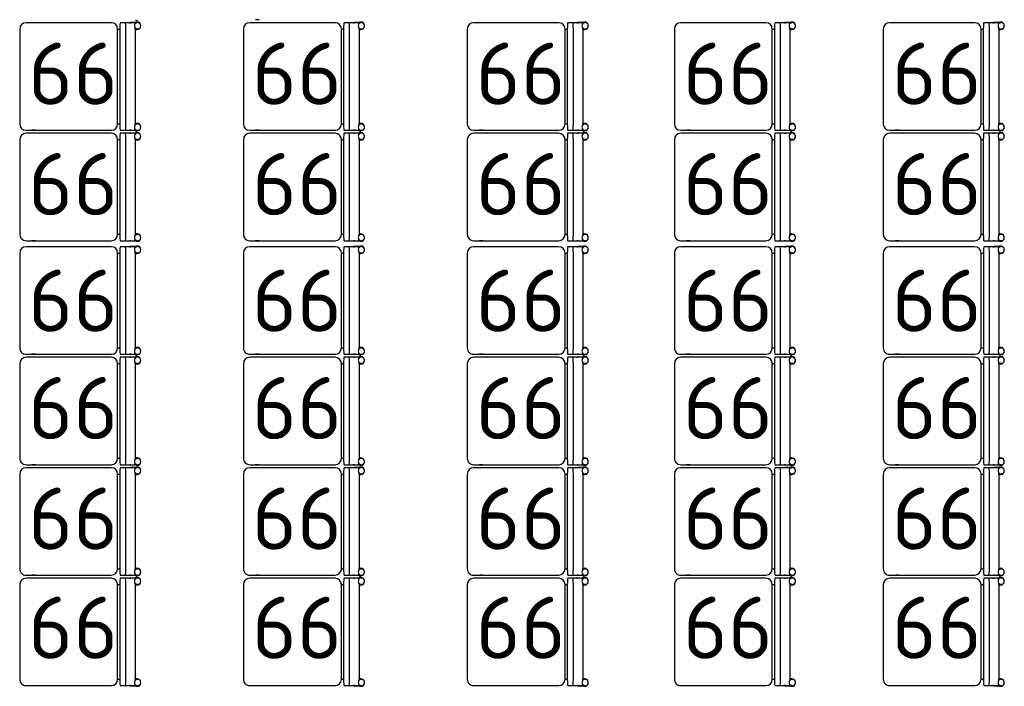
# Model space of a CAD drawing. Header units: millimetres. Extents: x 151654 to 877351, y 70322 to 154322.
# Tile 138 of 173: x 379025 to 382985, y 93282 to 95961. Entities that reach past the tile are written whole.
import ezdxf

# ---------------------------------------------------------------- set-up
doc = ezdxf.new("R2010")
doc.units = ezdxf.units.MM
doc.layers.add('Tech_equipment_001', color=3, linetype='Continuous', lineweight=30)
doc.styles.add('GOST', font='isocpeur.ttf')

# ---------------------------------------------------------------- blocks, each defined once
blk = doc.blocks.new('banketka 4-x mestnaya')
at = {"layer": 'Tech_equipment_001', "color": 152}
for p, q in [((-216.4, 474.3), (-216.4, 444.1)), ((-216.1, 441.3), (-216.1, 446.9)), ((-215.9, 462.7), (-215.9, 424.7)), ((-190.5, 464.9), (190.5, 464.9)), ((215.9, 424.7), (215.9, 462.7)), ((215.9, 446.6), (215.9, 441.6)), ((216.2, 444.1), (216.2, 474.3)), ((227.6, 474.3), (227.6, 444.1)), ((227.9, 441.3), (227.9, 446.9)), ((228.1, 462.7), (228.1, 424.7)), ((253.5, 464.9), (634.5, 464.9)), ((659.9, 424.7), (659.9, 462.7)), ((659.9, 446.6), (659.9, 441.6)), ((660.2, 444.1), (660.2, 474.3)), ((671.6, 474.3), (671.6, 444.1)), ((671.9, 441.3), (671.9, 446.9)), ((672.1, 462.7), (672.1, 424.7)), ((697.5, 464.9), (1078.5, 464.9)), ((1103.9, 424.7), (1103.9, 462.7)), ((1103.9, 446.6), (1103.9, 441.6)), ((1104.2, 444.1), (1104.2, 474.3)), ((1115.6, 474.3), (1115.6, 444.1)), ((1115.9, 441.3), (1115.9, 446.9)), ((1116.1, 462.7), (1116.1, 424.7)), ((1141.5, 464.9), (1522.5, 464.9)), ((1547.9, 424.7), (1547.9, 462.7)), ((1547.9, 446.6), (1547.9, 441.6)), ((1548.2, 444.1), (1548.2, 474.3)), ((-215.9, 424.7), (-215.9, 404.8)), ((190.5, 426.9), (-190.5, 426.9)), ((-190.5, 402.6), (190.5, 402.6)), ((215.9, 404.8), (215.9, 424.7)), ((228.1, 424.7), (228.1, 404.8)), ((634.5, 426.9), (253.5, 426.9)), ((253.5, 402.6), (634.5, 402.6)), ((659.9, 404.8), (659.9, 424.7)), ((672.1, 424.7), (672.1, 404.8)), ((1078.5, 426.9), (697.5, 426.9)), ((697.5, 402.6), (1078.5, 402.6)), ((1103.9, 404.8), (1103.9, 424.7)), ((1116.1, 424.7), (1116.1, 404.8)), ((1522.5, 426.9), (1141.5, 426.9)), ((1141.5, 402.6), (1522.5, 402.6)), ((1547.9, 404.8), (1547.9, 424.7)), ((-215.9, 368.3), (-215.9, 25.4)), ((190.5, 393.7), (-190.5, 393.7)), ((215.9, 25.4), (215.9, 368.3)), ((228.1, 368.3), (228.1, 25.4)), ((634.5, 393.7), (253.5, 393.7)), ((659.9, 25.4), (659.9, 368.3)), ((672.1, 368.3), (672.1, 25.4)), ((1078.5, 393.7), (697.5, 393.7)), ((1103.9, 25.4), (1103.9, 368.3)), ((1116.1, 368.3), (1116.1, 25.4)), ((1522.5, 393.7), (1141.5, 393.7)), ((1547.9, 25.4), (1547.9, 368.3)), ((-216.1, 63.1), (-216.1, 63.1)), ((215.9, 63.1), (215.9, 63.1)), ((227.9, 63.1), (227.9, 63.1)), ((659.9, 63.1), (659.9, 63.1)), ((671.9, 63.1), (671.9, 63.1)), ((1103.9, 63.1), (1103.9, 63.1)), ((1115.9, 63.1), (1115.9, 63.1)), ((1547.9, 63.1), (1547.9, 63.1)), ((-190.5, 0), (190.5, 0)), ((253.5, 0), (634.5, 0)), ((697.5, 0), (1078.5, 0)), ((1141.5, 0), (1522.5, 0))]:
    blk.add_line(p, q, dxfattribs=at)
at = {"layer": 'Tech_equipment_001', "color": 152, "flags": 128}
for points in [[(-190.5, 393.7), (-190.5, 395.2), (-190.4, 396.7), (-190.2, 398.3), (-190, 399.8), (-189.7, 401.3), (-189.5, 402.6)], [(190.5, 393.7), (190.5, 395.2), (190.4, 396.7), (190.2, 398.3), (190, 399.8), (189.7, 401.3), (189.5, 402.6)], [(253.5, 393.7), (253.5, 395.2), (253.6, 396.7), (253.8, 398.3), (254, 399.8), (254.3, 401.3), (254.5, 402.6)], [(634.5, 393.7), (634.5, 395.2), (634.4, 396.7), (634.2, 398.3), (634, 399.8), (633.7, 401.3), (633.5, 402.6)], [(697.5, 393.7), (697.5, 395.2), (697.6, 396.7), (697.8, 398.3), (698, 399.8), (698.3, 401.3), (698.5, 402.6)], [(1078.5, 393.7), (1078.5, 395.2), (1078.4, 396.7), (1078.2, 398.3), (1078, 399.8), (1077.7, 401.3), (1077.5, 402.6)], [(1141.5, 393.7), (1141.5, 395.2), (1141.6, 396.7), (1141.8, 398.3), (1142, 399.8), (1142.3, 401.3), (1142.5, 402.6)], [(1522.5, 393.7), (1522.5, 395.2), (1522.4, 396.7), (1522.2, 398.3), (1522, 399.8), (1521.7, 401.3), (1521.5, 402.6)], [(216.2, 63.1), (216.2, 49.1)], [(660.2, 63.1), (660.2, 49.1)], [(1104.2, 63.1), (1104.2, 49.1)], [(1548.2, 63.1), (1548.2, 49.1)]]:
    blk.add_lwpolyline(points, dxfattribs=at)
at = {"layer": 'Tech_equipment_001', "color": 152}
for centre, radius, start, end in [((-203.7, 471.9), 15.1, 0, 180), ((203.5, 471.9), 15.1, 0, 180), ((240.3, 471.9), 15.1, 0, 180), ((647.5, 471.9), 15.1, 0, 180), ((684.3, 471.9), 15.1, 0, 180), ((1091.5, 471.9), 15.1, 0, 180), ((1128.3, 471.9), 15.1, 0, 180), ((1535.5, 471.9), 15.1, 0, 180), ((-203.7, 471.9), 15.1, 180, 210), ((-203.7, 471.9), 15.1, 332.1834, 0), ((203.5, 471.9), 15.1, 180, 207.8166), ((203.5, 471.9), 15.1, 330, 0), ((240.3, 471.9), 15.1, 180, 210), ((240.3, 471.9), 15.1, 332.1834, 0), ((647.5, 471.9), 15.1, 180, 207.8166), ((647.5, 471.9), 15.1, 330, 0), ((684.3, 471.9), 15.1, 180, 210), ((684.3, 471.9), 15.1, 332.1834, 0), ((1091.5, 471.9), 15.1, 180, 207.8166), ((1091.5, 471.9), 15.1, 330, 0), ((1128.3, 471.9), 15.1, 180, 210), ((1128.3, 471.9), 15.1, 332.1834, 0), ((1535.5, 471.9), 15.1, 180, 207.8166), ((1535.5, 471.9), 15.1, 330, 0), ((-190.5, 368.3), 25.4, 90, 180), ((190.5, 368.3), 25.4, 0, 90), ((253.5, 368.3), 25.4, 90, 180), ((634.5, 368.3), 25.4, 0, 90), ((697.5, 368.3), 25.4, 90, 180), ((1078.5, 368.3), 25.4, 0, 90), ((1141.5, 368.3), 25.4, 90, 180), ((1522.5, 368.3), 25.4, 0, 90), ((-190.5, 25.4), 25.4, 180, 270), ((190.5, 25.4), 25.4, 270, 0), ((253.5, 25.4), 25.4, 180, 270), ((634.5, 25.4), 25.4, 270, 0), ((697.5, 25.4), 25.4, 180, 270), ((1078.5, 25.4), 25.4, 270, 0), ((1141.5, 25.4), 25.4, 180, 270), ((1522.5, 25.4), 25.4, 270, 0)]:
    blk.add_arc(centre, radius, start, end, dxfattribs=at)
for centre, major_axis, ratio, start_param, end_param in [((-203.7, 474.3), (12.7, 0), 0.996195, 1.570796, 4.712389), ((-203.7, 474.3), (12.7, 0), 0.996195, 4.712389, 7.853982), ((203.5, 474.3), (12.7, 0), 0.996195, 1.570796, 4.712389), ((203.5, 474.3), (-12.7, 0), 0.996195, 1.570796, 4.712389), ((240.3, 474.3), (12.7, 0), 0.996195, 1.570796, 4.712389), ((240.3, 474.3), (12.7, 0), 0.996195, 4.712389, 7.853982), ((647.5, 474.3), (12.7, 0), 0.996195, 1.570796, 4.712389), ((647.5, 474.3), (-12.7, 0), 0.996195, 1.570796, 4.712389), ((684.3, 474.3), (12.7, 0), 0.996195, 1.570796, 4.712389), ((684.3, 474.3), (12.7, 0), 0.996195, 4.712389, 7.853982), ((1091.5, 474.3), (12.7, 0), 0.996195, 1.570796, 4.712389), ((1091.5, 474.3), (-12.7, 0), 0.996195, 1.570796, 4.712389), ((1128.3, 474.3), (12.7, 0), 0.996195, 1.570796, 4.712389), ((1128.3, 474.3), (12.7, 0), 0.996195, 4.712389, 7.853982), ((1535.5, 474.3), (12.7, 0), 0.996195, 1.570796, 4.712389), ((1535.5, 474.3), (-12.7, 0), 0.996195, 1.570796, 4.712389), ((-190.5, 462.7), (-25.4, 0), 0.087156, 5.759587, 6.283185), ((-190.5, 462.7), (-25.4, 0), 0.087156, 4.712389, 4.928556), ((190.5, 462.7), (25.4, 0), 0.087156, 1.358899, 1.570796), ((190.5, 462.7), (-25.4, 0), 0.087156, 3.141593, 3.738329), ((253.5, 462.7), (-25.4, 0), 0.087156, 5.759587, 6.283185), ((253.5, 462.7), (-25.4, 0), 0.087156, 4.712389, 4.928556), ((634.5, 462.7), (25.4, 0), 0.087156, 1.358899, 1.570796), ((634.5, 462.7), (-25.4, 0), 0.087156, 3.141593, 3.738329), ((697.5, 462.7), (-25.4, 0), 0.087156, 5.759587, 6.283185), ((697.5, 462.7), (-25.4, 0), 0.087156, 4.712389, 4.928556), ((1078.5, 462.7), (25.4, 0), 0.087156, 1.358899, 1.570796), ((1078.5, 462.7), (-25.4, 0), 0.087156, 3.141593, 3.738329), ((1141.5, 462.7), (-25.4, 0), 0.087156, 5.759587, 6.283185), ((1141.5, 462.7), (-25.4, 0), 0.087156, 4.712389, 4.928556), ((1522.5, 462.7), (25.4, 0), 0.087156, 1.358899, 1.570796), ((1522.5, 462.7), (-25.4, 0), 0.087156, 3.141593, 3.738329), ((-190.5, 424.7), (-25.4, 0), 0.087156, 4.712389, 6.283185), ((-190.5, 404.8), (25.4, 0), 0.087156, 3.141593, 4.712389), ((190.5, 424.7), (-25.4, 0), 0.087156, 3.141593, 4.712389), ((190.5, 404.8), (25.4, 0), 0.087156, 4.712389, 6.283185), ((253.5, 424.7), (-25.4, 0), 0.087156, 4.712389, 6.283185), ((253.5, 404.8), (25.4, 0), 0.087156, 3.141593, 4.712389), ((634.5, 424.7), (-25.4, 0), 0.087156, 3.141593, 4.712389), ((634.5, 404.8), (25.4, 0), 0.087156, 4.712389, 6.283185), ((697.5, 424.7), (-25.4, 0), 0.087156, 4.712389, 6.283185), ((697.5, 404.8), (25.4, 0), 0.087156, 3.141593, 4.712389), ((1078.5, 424.7), (-25.4, 0), 0.087156, 3.141593, 4.712389), ((1078.5, 404.8), (25.4, 0), 0.087156, 4.712389, 6.283185), ((1141.5, 424.7), (-25.4, 0), 0.087156, 4.712389, 6.283185), ((1141.5, 404.8), (25.4, 0), 0.087156, 3.141593, 4.712389), ((1522.5, 424.7), (-25.4, 0), 0.087156, 3.141593, 4.712389), ((1522.5, 404.8), (25.4, 0), 0.087156, 4.712389, 6.283185)]:
    blk.add_ellipse(centre, major_axis=major_axis, ratio=ratio, start_param=start_param, end_param=end_param, dxfattribs=at)
for points in [[(-216.2, 441.9), (-216.3, 442), (-216.3, 442.5), (-216.5, 444), (-216.4, 445.4), (-216.2, 446.3)], [(216, 446.3), (216, 446.2), (216.1, 445.7), (216.2, 444.2), (216.1, 442.8), (216, 441.9)], [(227.8, 441.9), (227.7, 442), (227.7, 442.5), (227.5, 444), (227.6, 445.4), (227.8, 446.3)], [(660, 446.3), (660, 446.2), (660.1, 445.7), (660.2, 444.2), (660.1, 442.8), (660, 441.9)], [(671.8, 441.9), (671.7, 442), (671.7, 442.5), (671.5, 444), (671.6, 445.4), (671.8, 446.3)], [(1104, 446.3), (1104, 446.2), (1104.1, 445.7), (1104.2, 444.2), (1104.1, 442.8), (1104, 441.9)], [(1115.8, 441.9), (1115.7, 442), (1115.7, 442.5), (1115.5, 444), (1115.6, 445.4), (1115.8, 446.3)], [(1548, 446.3), (1548, 446.2), (1548.1, 445.7), (1548.2, 444.2), (1548.1, 442.8), (1548, 441.9)]]:
    blk.add_open_spline(points, degree=3, knots=[-0.5555556, -0.5555556, -0.5555556, -0.5555556, -0.5486111, -0.5138889, -0.4444444, -0.4444444, -0.4444444, -0.4444444], dxfattribs=at)

msp = doc.modelspace()

# ---------------------------------------------------------------- linework, layer by layer
at = {"layer": 'Tech_equipment_001', "color": 152}
for p, q in [((379987.6, 95960.6), (379987.6, 95960.6)), ((379024.5, 95923), (379024.5, 95542)), ((379392.8, 95948.4), (379049.9, 95948.4)), ((379087.6, 95948.6), (379087.6, 95948.6)), ((379418.2, 95542), (379418.2, 95923)), ((379427.1, 95923), (379427.1, 95542)), ((379449.2, 95948.4), (379429.3, 95948.4)), ((379487.2, 95948.4), (379449.2, 95948.4)), ((379451.4, 95542), (379451.4, 95923)), ((379465.8, 95948.6), (379471.5, 95948.6)), ((379498.8, 95948.9), (379468.6, 95948.9)), ((379489.4, 95923), (379489.4, 95542)), ((379924.5, 95923), (379924.5, 95542)), ((380292.8, 95948.4), (379949.9, 95948.4)), ((379987.6, 95948.6), (379987.6, 95948.6)), ((380318.2, 95542), (380318.2, 95923)), ((380327.1, 95923), (380327.1, 95542)), ((380349.2, 95948.4), (380329.3, 95948.4)), ((380387.2, 95948.4), (380349.2, 95948.4)), ((380351.4, 95542), (380351.4, 95923)), ((380365.8, 95948.6), (380371.5, 95948.6)), ((380398.8, 95948.9), (380368.6, 95948.9)), ((380389.4, 95923), (380389.4, 95542)), ((380824.5, 95923), (380824.5, 95542)), ((381192.8, 95948.4), (380849.9, 95948.4)), ((380887.6, 95948.6), (380887.6, 95948.6)), ((381218.2, 95542), (381218.2, 95923)), ((381227.1, 95923), (381227.1, 95542)), ((381249.2, 95948.4), (381229.3, 95948.4)), ((381287.2, 95948.4), (381249.2, 95948.4)), ((381251.4, 95542), (381251.4, 95923)), ((381265.8, 95948.6), (381271.5, 95948.6)), ((381298.8, 95948.9), (381268.6, 95948.9)), ((381289.4, 95923), (381289.4, 95542)), ((381657.8, 95923), (381657.8, 95542)), ((382026.1, 95948.4), (381683.2, 95948.4)), ((381720.9, 95948.6), (381720.9, 95948.6)), ((382051.5, 95542), (382051.5, 95923)), ((382060.3, 95923), (382060.3, 95542)), ((382082.5, 95948.4), (382062.5, 95948.4)), ((382120.4, 95948.4), (382082.5, 95948.4)), ((382084.7, 95542), (382084.7, 95923)), ((382099, 95948.6), (382104.7, 95948.6)), ((382132.1, 95948.9), (382101.9, 95948.9)), ((382122.6, 95923), (382122.6, 95542)), ((382497.8, 95923), (382497.8, 95542)), ((382866.1, 95948.4), (382523.2, 95948.4)), ((382560.9, 95948.6), (382560.9, 95948.6)), ((382891.5, 95542), (382891.5, 95923)), ((382900.3, 95923), (382900.3, 95542)), ((382922.5, 95948.4), (382902.5, 95948.4)), ((382960.4, 95948.4), (382922.5, 95948.4)), ((382924.7, 95542), (382924.7, 95923)), ((382939, 95948.6), (382944.7, 95948.6)), ((382972.1, 95948.9), (382941.9, 95948.9)), ((382962.6, 95923), (382962.6, 95542)), ((379049.9, 95516.6), (379392.8, 95516.6)), ((379392.8, 95504.4), (379049.9, 95504.4)), ((379087.6, 95516.6), (379087.6, 95516.6)), ((379087.6, 95504.6), (379087.6, 95504.6)), ((379429.3, 95516.6), (379449.2, 95516.6)), ((379449.2, 95504.4), (379429.3, 95504.4)), ((379449.2, 95516.6), (379487.2, 95516.6)), ((379487.2, 95504.4), (379449.2, 95504.4)), ((379465.8, 95504.6), (379471.5, 95504.6)), ((379471.1, 95516.6), (379466.2, 95516.6)), ((379468.6, 95516.3), (379498.8, 95516.3)), ((379498.8, 95504.9), (379468.6, 95504.9)), ((379949.9, 95516.6), (380292.8, 95516.6)), ((380292.8, 95504.4), (379949.9, 95504.4)), ((379987.6, 95516.6), (379987.6, 95516.6)), ((379987.6, 95504.6), (379987.6, 95504.6)), ((380329.3, 95516.6), (380349.2, 95516.6)), ((380349.2, 95504.4), (380329.3, 95504.4)), ((380349.2, 95516.6), (380387.2, 95516.6)), ((380387.2, 95504.4), (380349.2, 95504.4)), ((380365.8, 95504.6), (380371.5, 95504.6)), ((380371.1, 95516.6), (380366.2, 95516.6)), ((380368.6, 95516.3), (380398.8, 95516.3)), ((380398.8, 95504.9), (380368.6, 95504.9)), ((380849.9, 95516.6), (381192.8, 95516.6)), ((381192.8, 95504.4), (380849.9, 95504.4)), ((380887.6, 95516.6), (380887.6, 95516.6)), ((380887.6, 95504.6), (380887.6, 95504.6)), ((381229.3, 95516.6), (381249.2, 95516.6)), ((381249.2, 95504.4), (381229.3, 95504.4)), ((381249.2, 95516.6), (381287.2, 95516.6)), ((381287.2, 95504.4), (381249.2, 95504.4)), ((381265.8, 95504.6), (381271.5, 95504.6)), ((381271.1, 95516.6), (381266.2, 95516.6)), ((381268.6, 95516.3), (381298.8, 95516.3)), ((381298.8, 95504.9), (381268.6, 95504.9)), ((381683.2, 95516.6), (382026.1, 95516.6)), ((382026.1, 95504.4), (381683.2, 95504.4)), ((381720.9, 95516.6), (381720.9, 95516.6)), ((381720.9, 95504.6), (381720.9, 95504.6)), ((382062.5, 95516.6), (382082.5, 95516.6)), ((382082.5, 95504.4), (382062.5, 95504.4)), ((382082.5, 95516.6), (382120.4, 95516.6)), ((382120.4, 95504.4), (382082.5, 95504.4)), ((382099, 95504.6), (382104.7, 95504.6)), ((382104.3, 95516.6), (382099.4, 95516.6)), ((382101.9, 95516.3), (382132.1, 95516.3)), ((382132.1, 95504.9), (382101.9, 95504.9)), ((382523.2, 95516.6), (382866.1, 95516.6)), ((382866.1, 95504.4), (382523.2, 95504.4)), ((382560.9, 95516.6), (382560.9, 95516.6)), ((382560.9, 95504.6), (382560.9, 95504.6)), ((382902.5, 95516.6), (382922.5, 95516.6)), ((382922.5, 95504.4), (382902.5, 95504.4)), ((382922.5, 95516.6), (382960.4, 95516.6)), ((382960.4, 95504.4), (382922.5, 95504.4)), ((382939, 95504.6), (382944.7, 95504.6)), ((382944.3, 95516.6), (382939.4, 95516.6)), ((382941.9, 95516.3), (382972.1, 95516.3)), ((382972.1, 95504.9), (382941.9, 95504.9)), ((379024.5, 95479), (379024.5, 95098)), ((379418.2, 95098), (379418.2, 95479)), ((379427.1, 95479), (379427.1, 95098)), ((379451.4, 95098), (379451.4, 95479)), ((379489.4, 95479), (379489.4, 95098)), ((379924.5, 95479), (379924.5, 95098)), ((380318.2, 95098), (380318.2, 95479)), ((380327.1, 95479), (380327.1, 95098)), ((380351.4, 95098), (380351.4, 95479)), ((380389.4, 95479), (380389.4, 95098)), ((380824.5, 95479), (380824.5, 95098)), ((381218.2, 95098), (381218.2, 95479)), ((381227.1, 95479), (381227.1, 95098)), ((381251.4, 95098), (381251.4, 95479)), ((381289.4, 95479), (381289.4, 95098)), ((381657.8, 95479), (381657.8, 95098)), ((382051.5, 95098), (382051.5, 95479)), ((382060.3, 95479), (382060.3, 95098)), ((382084.7, 95098), (382084.7, 95479)), ((382122.6, 95479), (382122.6, 95098)), ((382497.8, 95479), (382497.8, 95098)), ((382891.5, 95098), (382891.5, 95479)), ((382900.3, 95479), (382900.3, 95098)), ((382924.7, 95098), (382924.7, 95479)), ((382962.6, 95479), (382962.6, 95098)), ((379049.9, 95072.6), (379392.8, 95072.6)), ((379087.6, 95072.6), (379087.6, 95072.6)), ((379429.3, 95072.6), (379449.2, 95072.6)), ((379449.2, 95072.6), (379487.2, 95072.6)), ((379471.1, 95072.6), (379466.2, 95072.6)), ((379468.6, 95072.3), (379498.8, 95072.3)), ((379949.9, 95072.6), (380292.8, 95072.6)), ((379987.6, 95072.6), (379987.6, 95072.6)), ((380329.3, 95072.6), (380349.2, 95072.6)), ((380349.2, 95072.6), (380387.2, 95072.6)), ((380371.1, 95072.6), (380366.2, 95072.6)), ((380368.6, 95072.3), (380398.8, 95072.3)), ((380849.9, 95072.6), (381192.8, 95072.6)), ((380887.6, 95072.6), (380887.6, 95072.6)), ((381229.3, 95072.6), (381249.2, 95072.6)), ((381249.2, 95072.6), (381287.2, 95072.6)), ((381271.1, 95072.6), (381266.2, 95072.6)), ((381268.6, 95072.3), (381298.8, 95072.3)), ((381683.2, 95072.6), (382026.1, 95072.6)), ((381720.9, 95072.6), (381720.9, 95072.6)), ((382062.5, 95072.6), (382082.5, 95072.6)), ((382082.5, 95072.6), (382120.4, 95072.6)), ((382104.3, 95072.6), (382099.4, 95072.6)), ((382101.9, 95072.3), (382132.1, 95072.3)), ((382523.2, 95072.6), (382866.1, 95072.6)), ((382560.9, 95072.6), (382560.9, 95072.6)), ((382902.5, 95072.6), (382922.5, 95072.6)), ((382922.5, 95072.6), (382960.4, 95072.6)), ((382944.3, 95072.6), (382939.4, 95072.6)), ((382941.9, 95072.3), (382972.1, 95072.3))]:
    msp.add_line(p, q, dxfattribs=at)
at = {"layer": 'Tech_equipment_001', "color": 152, "flags": 128}
for points in [[(379987.6, 95960.3), (379973.6, 95960.3)], [(379418.2, 95923), (379419.7, 95923), (379421.3, 95922.9), (379422.8, 95922.7), (379424.3, 95922.5), (379425.8, 95922.2), (379427.1, 95921.9)], [(380318.2, 95923), (380319.7, 95923), (380321.3, 95922.9), (380322.8, 95922.7), (380324.3, 95922.5), (380325.8, 95922.2), (380327.1, 95921.9)], [(381218.2, 95923), (381219.7, 95923), (381221.3, 95922.9), (381222.8, 95922.7), (381224.3, 95922.5), (381225.8, 95922.2), (381227.1, 95921.9)], [(382051.5, 95923), (382053, 95923), (382054.5, 95922.9), (382056, 95922.7), (382057.5, 95922.5), (382059, 95922.2), (382060.3, 95921.9)], [(382891.5, 95923), (382893, 95923), (382894.5, 95922.9), (382896, 95922.7), (382897.5, 95922.5), (382899, 95922.2), (382900.3, 95921.9)], [(379418.2, 95542), (379419.7, 95542), (379421.3, 95542.1), (379422.8, 95542.3), (379424.3, 95542.5), (379425.8, 95542.8), (379427.1, 95543)], [(380318.2, 95542), (380319.7, 95542), (380321.3, 95542.1), (380322.8, 95542.3), (380324.3, 95542.5), (380325.8, 95542.8), (380327.1, 95543)], [(381218.2, 95542), (381219.7, 95542), (381221.3, 95542.1), (381222.8, 95542.3), (381224.3, 95542.5), (381225.8, 95542.8), (381227.1, 95543)], [(382051.5, 95542), (382053, 95542), (382054.5, 95542.1), (382056, 95542.3), (382057.5, 95542.5), (382059, 95542.8), (382060.3, 95543)], [(382891.5, 95542), (382893, 95542), (382894.5, 95542.1), (382896, 95542.3), (382897.5, 95542.5), (382899, 95542.8), (382900.3, 95543)], [(379087.6, 95516.3), (379073.6, 95516.3)], [(379987.6, 95516.3), (379973.6, 95516.3)], [(380887.6, 95516.3), (380873.6, 95516.3)], [(381720.9, 95516.3), (381706.8, 95516.3)], [(382560.9, 95516.3), (382546.8, 95516.3)], [(379418.2, 95479), (379419.7, 95479), (379421.3, 95478.9), (379422.8, 95478.7), (379424.3, 95478.5), (379425.8, 95478.2), (379427.1, 95477.9)], [(380318.2, 95479), (380319.7, 95479), (380321.3, 95478.9), (380322.8, 95478.7), (380324.3, 95478.5), (380325.8, 95478.2), (380327.1, 95477.9)], [(381218.2, 95479), (381219.7, 95479), (381221.3, 95478.9), (381222.8, 95478.7), (381224.3, 95478.5), (381225.8, 95478.2), (381227.1, 95477.9)], [(382051.5, 95479), (382053, 95479), (382054.5, 95478.9), (382056, 95478.7), (382057.5, 95478.5), (382059, 95478.2), (382060.3, 95477.9)], [(382891.5, 95479), (382893, 95479), (382894.5, 95478.9), (382896, 95478.7), (382897.5, 95478.5), (382899, 95478.2), (382900.3, 95477.9)], [(379418.2, 95098), (379419.7, 95098), (379421.3, 95098.1), (379422.8, 95098.3), (379424.3, 95098.5), (379425.8, 95098.8), (379427.1, 95099)], [(380318.2, 95098), (380319.7, 95098), (380321.3, 95098.1), (380322.8, 95098.3), (380324.3, 95098.5), (380325.8, 95098.8), (380327.1, 95099)], [(381218.2, 95098), (381219.7, 95098), (381221.3, 95098.1), (381222.8, 95098.3), (381224.3, 95098.5), (381225.8, 95098.8), (381227.1, 95099)], [(382051.5, 95098), (382053, 95098), (382054.5, 95098.1), (382056, 95098.3), (382057.5, 95098.5), (382059, 95098.8), (382060.3, 95099)], [(382891.5, 95098), (382893, 95098), (382894.5, 95098.1), (382896, 95098.3), (382897.5, 95098.5), (382899, 95098.8), (382900.3, 95099)], [(379087.6, 95072.3), (379073.6, 95072.3)], [(379987.6, 95072.3), (379973.6, 95072.3)], [(380887.6, 95072.3), (380873.6, 95072.3)], [(381720.9, 95072.3), (381706.8, 95072.3)], [(382560.9, 95072.3), (382546.8, 95072.3)]]:
    msp.add_lwpolyline(points, dxfattribs=at)
at = {"layer": 'Tech_equipment_001', "color": 152}
for centre, radius, start, end in [((379496.4, 95973), 15.1, 240, 270), ((379049.9, 95923), 25.4, 90, 180), ((379392.8, 95923), 25.4, 0, 90), ((379496.4, 95936.2), 15.1, 90, 120), ((379496.4, 95936.2), 15.1, 242.1834, 270), ((379496.4, 95936.2), 15.1, 270, 90), ((379949.9, 95923), 25.4, 90, 180), ((380292.8, 95923), 25.4, 0, 90), ((380396.4, 95936.2), 15.1, 90, 120), ((380396.4, 95936.2), 15.1, 242.1834, 270), ((380396.4, 95936.2), 15.1, 270, 90), ((380849.9, 95923), 25.4, 90, 180), ((381192.8, 95923), 25.4, 0, 90), ((381296.4, 95936.2), 15.1, 90, 120), ((381296.4, 95936.2), 15.1, 242.1834, 270), ((381296.4, 95936.2), 15.1, 270, 90), ((381683.2, 95923), 25.4, 90, 180), ((382026.1, 95923), 25.4, 0, 90), ((382129.6, 95936.2), 15.1, 90, 120), ((382129.6, 95936.2), 15.1, 242.1834, 270), ((382129.6, 95936.2), 15.1, 270, 90), ((382523.2, 95923), 25.4, 90, 180), ((382866.1, 95923), 25.4, 0, 90), ((382969.6, 95936.2), 15.1, 90, 120), ((382969.6, 95936.2), 15.1, 242.1834, 270), ((382969.6, 95936.2), 15.1, 270, 90), ((379049.9, 95542), 25.4, 180, 270), ((379392.8, 95542), 25.4, 270, 0), ((379496.4, 95529), 15.1, 90, 117.8166), ((379496.4, 95529), 15.1, 270, 90), ((379949.9, 95542), 25.4, 180, 270), ((380292.8, 95542), 25.4, 270, 0), ((380396.4, 95529), 15.1, 90, 117.8166), ((380396.4, 95529), 15.1, 270, 90), ((380849.9, 95542), 25.4, 180, 270), ((381192.8, 95542), 25.4, 270, 0), ((381296.4, 95529), 15.1, 90, 117.8166), ((381296.4, 95529), 15.1, 270, 90), ((381683.2, 95542), 25.4, 180, 270), ((382026.1, 95542), 25.4, 270, 0), ((382129.6, 95529), 15.1, 90, 117.8166), ((382129.6, 95529), 15.1, 270, 90), ((382523.2, 95542), 25.4, 180, 270), ((382866.1, 95542), 25.4, 270, 0), ((382969.6, 95529), 15.1, 90, 117.8166), ((382969.6, 95529), 15.1, 270, 90), ((379049.9, 95479), 25.4, 90, 180), ((379392.8, 95479), 25.4, 0, 90), ((379496.4, 95529), 15.1, 240, 270), ((379496.4, 95492.2), 15.1, 90, 120), ((379496.4, 95492.2), 15.1, 270, 90), ((379949.9, 95479), 25.4, 90, 180), ((380292.8, 95479), 25.4, 0, 90), ((380396.4, 95529), 15.1, 240, 270), ((380396.4, 95492.2), 15.1, 90, 120), ((380396.4, 95492.2), 15.1, 270, 90), ((380849.9, 95479), 25.4, 90, 180), ((381192.8, 95479), 25.4, 0, 90), ((381296.4, 95529), 15.1, 240, 270), ((381296.4, 95492.2), 15.1, 90, 120), ((381296.4, 95492.2), 15.1, 270, 90), ((381683.2, 95479), 25.4, 90, 180), ((382026.1, 95479), 25.4, 0, 90), ((382129.6, 95529), 15.1, 240, 270), ((382129.6, 95492.2), 15.1, 90, 120), ((382129.6, 95492.2), 15.1, 270, 90), ((382523.2, 95479), 25.4, 90, 180), ((382866.1, 95479), 25.4, 0, 90), ((382969.6, 95529), 15.1, 240, 270), ((382969.6, 95492.2), 15.1, 90, 120), ((382969.6, 95492.2), 15.1, 270, 90), ((379496.4, 95492.2), 15.1, 242.1834, 270), ((380396.4, 95492.2), 15.1, 242.1834, 270), ((381296.4, 95492.2), 15.1, 242.1834, 270), ((382129.6, 95492.2), 15.1, 242.1834, 270), ((382969.6, 95492.2), 15.1, 242.1834, 270), ((379049.9, 95098), 25.4, 180, 270), ((379392.8, 95098), 25.4, 270, 0), ((379496.4, 95085), 15.1, 90, 117.8166), ((379496.4, 95085), 15.1, 270, 90), ((379949.9, 95098), 25.4, 180, 270), ((380292.8, 95098), 25.4, 270, 0), ((380396.4, 95085), 15.1, 90, 117.8166), ((380396.4, 95085), 15.1, 270, 90), ((380849.9, 95098), 25.4, 180, 270), ((381192.8, 95098), 25.4, 270, 0), ((381296.4, 95085), 15.1, 90, 117.8166), ((381296.4, 95085), 15.1, 270, 90), ((381683.2, 95098), 25.4, 180, 270), ((382026.1, 95098), 25.4, 270, 0), ((382129.6, 95085), 15.1, 90, 117.8166), ((382129.6, 95085), 15.1, 270, 90), ((382523.2, 95098), 25.4, 180, 270), ((382866.1, 95098), 25.4, 270, 0), ((382969.6, 95085), 15.1, 90, 117.8166), ((382969.6, 95085), 15.1, 270, 90), ((379496.4, 95085), 15.1, 240, 270), ((380396.4, 95085), 15.1, 240, 270), ((381296.4, 95085), 15.1, 240, 270), ((382129.6, 95085), 15.1, 240, 270), ((382969.6, 95085), 15.1, 240, 270)]:
    msp.add_arc(centre, radius, start, end, dxfattribs=at)
for centre, major_axis, ratio, start_param, end_param in [((379429.3, 95923), (0, -25.4), 0.087156, 3.141593, 4.712389), ((379449.2, 95923), (0, 25.4), 0.087156, 4.712389, 6.283185), ((379498.8, 95936.2), (0, -12.7), 0.996195, 1.570796, 4.712389), ((379498.8, 95936.2), (0, -12.7), 0.996195, 4.712389, 7.853982), ((379487.2, 95923), (0, 25.4), 0.087156, 5.759587, 6.283185), ((379487.2, 95923), (0, 25.4), 0.087156, 4.712389, 4.928556), ((380329.3, 95923), (0, -25.4), 0.087156, 3.141593, 4.712389), ((380349.2, 95923), (0, 25.4), 0.087156, 4.712389, 6.283185), ((380398.8, 95936.2), (0, -12.7), 0.996195, 1.570796, 4.712389), ((380398.8, 95936.2), (0, -12.7), 0.996195, 4.712389, 7.853982), ((380387.2, 95923), (0, 25.4), 0.087156, 5.759587, 6.283185), ((380387.2, 95923), (0, 25.4), 0.087156, 4.712389, 4.928556), ((381229.3, 95923), (0, -25.4), 0.087156, 3.141593, 4.712389), ((381249.2, 95923), (0, 25.4), 0.087156, 4.712389, 6.283185), ((381298.8, 95936.2), (0, -12.7), 0.996195, 1.570796, 4.712389), ((381298.8, 95936.2), (0, -12.7), 0.996195, 4.712389, 7.853982), ((381287.2, 95923), (0, 25.4), 0.087156, 5.759587, 6.283185), ((381287.2, 95923), (0, 25.4), 0.087156, 4.712389, 4.928556), ((382062.5, 95923), (0, -25.4), 0.087156, 3.141593, 4.712389), ((382082.5, 95923), (0, 25.4), 0.087156, 4.712389, 6.283185), ((382132.1, 95936.2), (0, -12.7), 0.996195, 1.570796, 4.712389), ((382132.1, 95936.2), (0, -12.7), 0.996195, 4.712389, 7.853982), ((382120.4, 95923), (0, 25.4), 0.087156, 5.759587, 6.283185), ((382120.4, 95923), (0, 25.4), 0.087156, 4.712389, 4.928556), ((382902.5, 95923), (0, -25.4), 0.087156, 3.141593, 4.712389), ((382922.5, 95923), (0, 25.4), 0.087156, 4.712389, 6.283185), ((382972.1, 95936.2), (0, -12.7), 0.996195, 1.570796, 4.712389), ((382972.1, 95936.2), (0, -12.7), 0.996195, 4.712389, 7.853982), ((382960.4, 95923), (0, 25.4), 0.087156, 5.759587, 6.283185), ((382960.4, 95923), (0, 25.4), 0.087156, 4.712389, 4.928556), ((379429.3, 95542), (0, -25.4), 0.087156, 4.712389, 6.283185), ((379449.2, 95542), (0, 25.4), 0.087156, 3.141593, 4.712389), ((379498.8, 95529), (0, -12.7), 0.996195, 1.570796, 4.712389), ((379498.8, 95529), (0, 12.7), 0.996195, 1.570796, 4.712389), ((379487.2, 95542), (0, 25.4), 0.087156, 3.141593, 3.738329), ((379487.2, 95542), (0, -25.4), 0.087156, 1.358899, 1.570796), ((380329.3, 95542), (0, -25.4), 0.087156, 4.712389, 6.283185), ((380349.2, 95542), (0, 25.4), 0.087156, 3.141593, 4.712389), ((380398.8, 95529), (0, -12.7), 0.996195, 1.570796, 4.712389), ((380398.8, 95529), (0, 12.7), 0.996195, 1.570796, 4.712389), ((380387.2, 95542), (0, 25.4), 0.087156, 3.141593, 3.738329), ((380387.2, 95542), (0, -25.4), 0.087156, 1.358899, 1.570796), ((381229.3, 95542), (0, -25.4), 0.087156, 4.712389, 6.283185), ((381249.2, 95542), (0, 25.4), 0.087156, 3.141593, 4.712389), ((381298.8, 95529), (0, -12.7), 0.996195, 1.570796, 4.712389), ((381298.8, 95529), (0, 12.7), 0.996195, 1.570796, 4.712389), ((381287.2, 95542), (0, 25.4), 0.087156, 3.141593, 3.738329), ((381287.2, 95542), (0, -25.4), 0.087156, 1.358899, 1.570796), ((382062.5, 95542), (0, -25.4), 0.087156, 4.712389, 6.283185), ((382082.5, 95542), (0, 25.4), 0.087156, 3.141593, 4.712389), ((382132.1, 95529), (0, -12.7), 0.996195, 1.570796, 4.712389), ((382132.1, 95529), (0, 12.7), 0.996195, 1.570796, 4.712389), ((382120.4, 95542), (0, 25.4), 0.087156, 3.141593, 3.738329), ((382120.4, 95542), (0, -25.4), 0.087156, 1.358899, 1.570796), ((382902.5, 95542), (0, -25.4), 0.087156, 4.712389, 6.283185), ((382922.5, 95542), (0, 25.4), 0.087156, 3.141593, 4.712389), ((382972.1, 95529), (0, -12.7), 0.996195, 1.570796, 4.712389), ((382972.1, 95529), (0, 12.7), 0.996195, 1.570796, 4.712389), ((382960.4, 95542), (0, 25.4), 0.087156, 3.141593, 3.738329), ((382960.4, 95542), (0, -25.4), 0.087156, 1.358899, 1.570796), ((379429.3, 95479), (0, -25.4), 0.087156, 3.141593, 4.712389), ((379449.2, 95479), (0, 25.4), 0.087156, 4.712389, 6.283185), ((379498.8, 95492.2), (0, -12.7), 0.996195, 1.570796, 4.712389), ((379498.8, 95492.2), (0, -12.7), 0.996195, 4.712389, 7.853982), ((379487.2, 95479), (0, 25.4), 0.087156, 5.759587, 6.283185), ((379487.2, 95479), (0, 25.4), 0.087156, 4.712389, 4.928556), ((380329.3, 95479), (0, -25.4), 0.087156, 3.141593, 4.712389), ((380349.2, 95479), (0, 25.4), 0.087156, 4.712389, 6.283185), ((380398.8, 95492.2), (0, -12.7), 0.996195, 1.570796, 4.712389), ((380398.8, 95492.2), (0, -12.7), 0.996195, 4.712389, 7.853982), ((380387.2, 95479), (0, 25.4), 0.087156, 5.759587, 6.283185), ((380387.2, 95479), (0, 25.4), 0.087156, 4.712389, 4.928556), ((381229.3, 95479), (0, -25.4), 0.087156, 3.141593, 4.712389), ((381249.2, 95479), (0, 25.4), 0.087156, 4.712389, 6.283185), ((381298.8, 95492.2), (0, -12.7), 0.996195, 1.570796, 4.712389), ((381298.8, 95492.2), (0, -12.7), 0.996195, 4.712389, 7.853982), ((381287.2, 95479), (0, 25.4), 0.087156, 5.759587, 6.283185), ((381287.2, 95479), (0, 25.4), 0.087156, 4.712389, 4.928556), ((382062.5, 95479), (0, -25.4), 0.087156, 3.141593, 4.712389), ((382082.5, 95479), (0, 25.4), 0.087156, 4.712389, 6.283185), ((382132.1, 95492.2), (0, -12.7), 0.996195, 1.570796, 4.712389), ((382132.1, 95492.2), (0, -12.7), 0.996195, 4.712389, 7.853982), ((382120.4, 95479), (0, 25.4), 0.087156, 5.759587, 6.283185), ((382120.4, 95479), (0, 25.4), 0.087156, 4.712389, 4.928556), ((382902.5, 95479), (0, -25.4), 0.087156, 3.141593, 4.712389), ((382922.5, 95479), (0, 25.4), 0.087156, 4.712389, 6.283185), ((382972.1, 95492.2), (0, -12.7), 0.996195, 1.570796, 4.712389), ((382972.1, 95492.2), (0, -12.7), 0.996195, 4.712389, 7.853982), ((382960.4, 95479), (0, 25.4), 0.087156, 5.759587, 6.283185), ((382960.4, 95479), (0, 25.4), 0.087156, 4.712389, 4.928556), ((379429.3, 95098), (0, -25.4), 0.087156, 4.712389, 6.283185), ((379449.2, 95098), (0, 25.4), 0.087156, 3.141593, 4.712389), ((379498.8, 95085), (0, -12.7), 0.996195, 1.570796, 4.712389), ((379498.8, 95085), (0, 12.7), 0.996195, 1.570796, 4.712389), ((379487.2, 95098), (0, -25.4), 0.087156, 1.358899, 1.570796), ((380329.3, 95098), (0, -25.4), 0.087156, 4.712389, 6.283185), ((380349.2, 95098), (0, 25.4), 0.087156, 3.141593, 4.712389), ((380398.8, 95085), (0, -12.7), 0.996195, 1.570796, 4.712389), ((380398.8, 95085), (0, 12.7), 0.996195, 1.570796, 4.712389), ((380387.2, 95098), (0, -25.4), 0.087156, 1.358899, 1.570796), ((381229.3, 95098), (0, -25.4), 0.087156, 4.712389, 6.283185), ((381249.2, 95098), (0, 25.4), 0.087156, 3.141593, 4.712389), ((381298.8, 95085), (0, -12.7), 0.996195, 1.570796, 4.712389), ((381298.8, 95085), (0, 12.7), 0.996195, 1.570796, 4.712389), ((381287.2, 95098), (0, -25.4), 0.087156, 1.358899, 1.570796), ((382062.5, 95098), (0, -25.4), 0.087156, 4.712389, 6.283185), ((382082.5, 95098), (0, 25.4), 0.087156, 3.141593, 4.712389), ((382132.1, 95085), (0, -12.7), 0.996195, 1.570796, 4.712389), ((382132.1, 95085), (0, 12.7), 0.996195, 1.570796, 4.712389), ((382120.4, 95098), (0, -25.4), 0.087156, 1.358899, 1.570796), ((382902.5, 95098), (0, -25.4), 0.087156, 4.712389, 6.283185), ((382922.5, 95098), (0, 25.4), 0.087156, 3.141593, 4.712389), ((382972.1, 95085), (0, -12.7), 0.996195, 1.570796, 4.712389), ((382972.1, 95085), (0, 12.7), 0.996195, 1.570796, 4.712389), ((382960.4, 95098), (0, -25.4), 0.087156, 1.358899, 1.570796), ((379487.2, 95098), (0, 25.4), 0.087156, 3.141593, 3.738329), ((380387.2, 95098), (0, 25.4), 0.087156, 3.141593, 3.738329), ((381287.2, 95098), (0, 25.4), 0.087156, 3.141593, 3.738329), ((382120.4, 95098), (0, 25.4), 0.087156, 3.141593, 3.738329), ((382960.4, 95098), (0, 25.4), 0.087156, 3.141593, 3.738329)]:
    msp.add_ellipse(centre, major_axis=major_axis, ratio=ratio, start_param=start_param, end_param=end_param, dxfattribs=at)
for points in [[(379466.4, 95948.7), (379466.5, 95948.8), (379467.1, 95948.8), (379468.5, 95949), (379469.9, 95948.9), (379470.8, 95948.7)], [(380366.4, 95948.7), (380366.5, 95948.8), (380367.1, 95948.8), (380368.5, 95949), (380369.9, 95948.9), (380370.8, 95948.7)], [(381266.4, 95948.7), (381266.5, 95948.8), (381267.1, 95948.8), (381268.5, 95949), (381269.9, 95948.9), (381270.8, 95948.7)], [(382099.7, 95948.7), (382099.7, 95948.8), (382100.3, 95948.8), (382101.8, 95949), (382103.2, 95948.9), (382104.1, 95948.7)], [(382939.7, 95948.7), (382939.8, 95948.8), (382940.3, 95948.8), (382941.8, 95949), (382943.2, 95948.9), (382944.1, 95948.7)], [(379470.8, 95516.5), (379470.7, 95516.5), (379470.2, 95516.4), (379468.7, 95516.3), (379467.3, 95516.4), (379466.4, 95516.5)], [(379466.4, 95504.7), (379466.5, 95504.8), (379467.1, 95504.8), (379468.5, 95505), (379469.9, 95504.9), (379470.8, 95504.7)], [(380370.8, 95516.5), (380370.7, 95516.5), (380370.2, 95516.4), (380368.7, 95516.3), (380367.3, 95516.4), (380366.4, 95516.5)], [(380366.4, 95504.7), (380366.5, 95504.8), (380367.1, 95504.8), (380368.5, 95505), (380369.9, 95504.9), (380370.8, 95504.7)], [(381270.8, 95516.5), (381270.7, 95516.5), (381270.2, 95516.4), (381268.7, 95516.3), (381267.3, 95516.4), (381266.4, 95516.5)], [(381266.4, 95504.7), (381266.5, 95504.8), (381267.1, 95504.8), (381268.5, 95505), (381269.9, 95504.9), (381270.8, 95504.7)], [(382104.1, 95516.5), (382104, 95516.5), (382103.4, 95516.4), (382102, 95516.3), (382100.6, 95516.4), (382099.7, 95516.5)], [(382099.7, 95504.7), (382099.7, 95504.8), (382100.3, 95504.8), (382101.8, 95505), (382103.2, 95504.9), (382104.1, 95504.7)], [(382944.1, 95516.5), (382944, 95516.5), (382943.4, 95516.4), (382942, 95516.3), (382940.6, 95516.4), (382939.7, 95516.5)], [(382939.7, 95504.7), (382939.8, 95504.8), (382940.3, 95504.8), (382941.8, 95505), (382943.2, 95504.9), (382944.1, 95504.7)], [(379470.8, 95072.5), (379470.7, 95072.5), (379470.2, 95072.4), (379468.7, 95072.3), (379467.3, 95072.4), (379466.4, 95072.5)], [(380370.8, 95072.5), (380370.7, 95072.5), (380370.2, 95072.4), (380368.7, 95072.3), (380367.3, 95072.4), (380366.4, 95072.5)], [(381270.8, 95072.5), (381270.7, 95072.5), (381270.2, 95072.4), (381268.7, 95072.3), (381267.3, 95072.4), (381266.4, 95072.5)], [(382104.1, 95072.5), (382104, 95072.5), (382103.4, 95072.4), (382102, 95072.3), (382100.6, 95072.4), (382099.7, 95072.5)], [(382944.1, 95072.5), (382944, 95072.5), (382943.4, 95072.4), (382942, 95072.3), (382940.6, 95072.4), (382939.7, 95072.5)]]:
    msp.add_open_spline(points, degree=3, knots=[-0.5555556, -0.5555556, -0.5555556, -0.5555556, -0.5486111, -0.5138889, -0.4444444, -0.4444444, -0.4444444, -0.4444444], dxfattribs=at)

# ---------------------------------------------------------------- block references
at = {"color": 3, "rotation": 270}
for p in [(379024.5, 94832.3), (379924.5, 94832.3), (380824.5, 94832.3), (381657.8, 94832.3), (382497.8, 94832.3)]:
    msp.add_blockref('banketka 4-x mestnaya', p, dxfattribs=at)

# ---------------------------------------------------------------- texts
at = {"style": 'GOST'}
for p in [(379058.7, 95619.1, 11.2), (379958.7, 95619.1, 11.2), (380858.7, 95619.1, 11.2), (381692, 95619.1, 11.2), (382532, 95619.1, 11.2), (379058.7, 95175.1, 11.2), (379958.7, 95175.1, 11.2), (380858.7, 95175.1, 11.2), (381692, 95175.1, 11.2), (382532, 95175.1, 11.2), (379058.7, 94706.7, 11.2), (379958.7, 94706.7, 11.2), (380858.7, 94706.7, 11.2), (381692, 94706.7, 11.2), (382532, 94706.7, 11.2), (379058.7, 94274.9, 11.2), (379958.7, 94274.9, 11.2), (380858.7, 94274.9, 11.2), (381692, 94274.9, 11.2), (382532, 94274.9, 11.2), (379058.7, 93830.9, 11.2), (379958.7, 93830.9, 11.2), (380858.7, 93830.9, 11.2), (381692, 93830.9, 11.2), (382532, 93830.9, 11.2), (379058.7, 93392.3, 11.2), (379958.7, 93392.3, 11.2), (380858.7, 93392.3, 11.2), (381692, 93392.3, 11.2), (382532, 93392.3, 11.2)]:
    msp.add_text('66', height=250, dxfattribs=at).set_placement(p)

doc.saveas('drawing.dxf')
